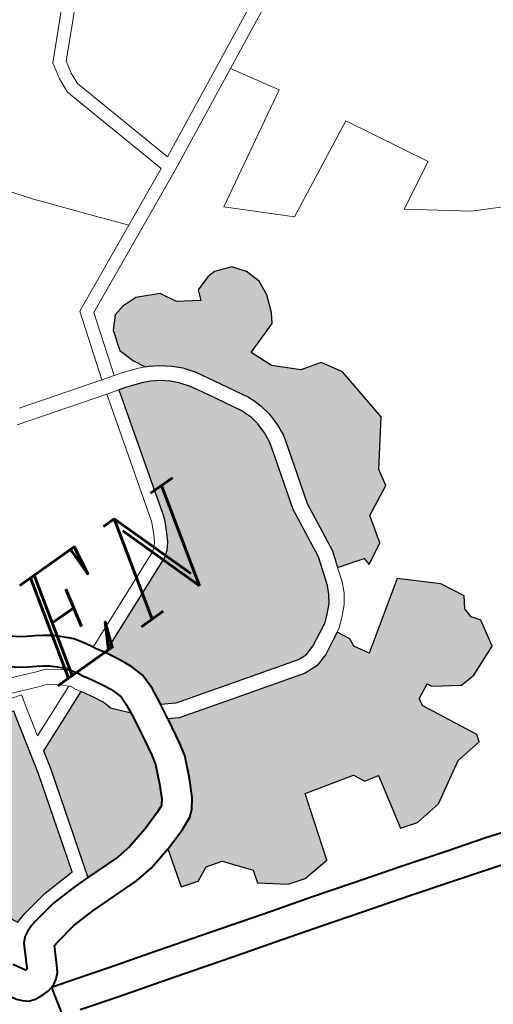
# Model space of a CAD drawing. Header units: metres. Extents: x 149090 to 149776, y 485756 to 486362.
# Tile 49 of 93: x 149598.28 to 149603.76, y 486282.17 to 486293.55. Entities that reach past the tile are written whole.
import ezdxf

# ---------------------------------------------------------------- set-up
doc = ezdxf.new("R2010")
doc.units = ezdxf.units.M
doc.header["$MEASUREMENT"] = 0
for name, color, linetype, lineweight in [('WVB-pen-brm-dik 018', 6, 'Continuous', 13), ('WVB-pen-dik 035', 1, 'Continuous', 40), ('WVB-raster-20%', 254, 'Continuous', 30), ('WVB-raster-60%', 253, 'Continuous', 30), ('WVB-tekst-dik 035', 1, 'Continuous', 40)]:
    doc.layers.add(name, color=color, linetype=linetype, lineweight=lineweight)
doc.styles.add('1 200   cursief   0.18', font='ITALICS.shx', dxfattribs={"height": 0.36})

# ---------------------------------------------------------------- blocks, each defined once
blk = doc.blocks.new('INZET')
at = {"layer": 'WVB-raster-20%', "extrusion": (0, 0, -1)}
blk.add_hatch(color=256, dxfattribs=at).paths.add_polyline_path([(0.079578, -0.109589), (0.079086, -0.109322), (0.078915, -0.10867), (0.07821, -0.108317), (0.078124, -0.107921), (0.077386, -0.106959), (0.077515, -0.10559), (0.077793, -0.10513), (0.078274, -0.105002), (0.078773, -0.104524), (0.078987, -0.10401), (0.078196, -0.103743), (0.078067, -0.103529), (0.077918, -0.103133), (0.077886, -0.10277), (0.077993, -0.102417), (0.078206, -0.102139), (0.078601, -0.101991), (0.078794, -0.102002), (0.079147, -0.102119), (0.079243, -0.102355), (0.079713, -0.102055), (0.079917, -0.101681), (0.08043, -0.101435), (0.080793, -0.101424), (0.08105, -0.101489), (0.081294, -0.101747), (0.08144, -0.102225), (0.081317, -0.102601), (0.08118, -0.102866), (0.0811, -0.102903), (0.080887, -0.103033), (0.080659, -0.103215), (0.080482, -0.103392), (0.08029, -0.103648), (0.080058, -0.104055), (0.079629, -0.104818), (0.079571, -0.104953), (0.079506, -0.105158), (0.079459, -0.105411), (0.07945, -0.105715), (0.079478, -0.106003), (0.079541, -0.106248), (0.079936, -0.107606), (0.080089, -0.108843), (0.080211, -0.109221), (0.079589, -0.109408)])
at = {"layer": 'WVB-raster-20%'}
for points in [[(-0.08196, -0.110452), (-0.082173, -0.110438), (-0.083868, -0.109968), (-0.085069, -0.109628), (-0.085378, -0.109443), (-0.085366, -0.109367), (-0.085341, -0.109131), (-0.085332, -0.109049), (-0.08533, -0.108807), (-0.08534, -0.108645), (-0.085426, -0.108354), (-0.085493, -0.108192), (-0.085611, -0.107957), (-0.085739, -0.107734), (-0.083355, -0.106727), (-0.083217, -0.106627), (-0.083087, -0.106473), (-0.082989, -0.106299), (-0.082844, -0.106007), (-0.0828, -0.105865), (-0.081979, -0.102953), (-0.081804, -0.103004), (-0.081452, -0.103127), (-0.081265, -0.103213), (-0.081088, -0.10332), (-0.080893, -0.103477), (-0.080747, -0.103622), (-0.080583, -0.103841), (-0.080362, -0.104227), (-0.079943, -0.104973), (-0.0799, -0.105075), (-0.079846, -0.105243), (-0.079808, -0.105448), (-0.0798, -0.105704), (-0.079824, -0.105942), (-0.079879, -0.106155), (-0.08028, -0.107536), (-0.080433, -0.108768), (-0.080644, -0.109427), (-0.080735, -0.109616), (-0.080854, -0.109787), (-0.081033, -0.109966), (-0.081182, -0.110093), (-0.08142, -0.11022), (-0.081727, -0.110381)], [(-0.090979, -0.111663), (-0.091488, -0.110727), (-0.091236, -0.110587), (-0.09057, -0.110223), (-0.090439, -0.110116), (-0.090321, -0.109912), (-0.090248, -0.109693), (-0.09017, -0.109469), (-0.089686, -0.107823), (-0.089635, -0.10765), (-0.089225, -0.107769), (-0.088533, -0.107538), (-0.088244, -0.107623), (-0.088276, -0.107747), (-0.088612, -0.109131), (-0.089281, -0.111437), (-0.090078, -0.111478), (-0.090723, -0.111589), (-0.090911, -0.111636)], [(-0.088222, -0.111762), (-0.089059, -0.11175), (-0.088322, -0.109208), (-0.088214, -0.108763), (-0.086717, -0.108142), (-0.086704, -0.108163), (-0.086537, -0.108453), (-0.086449, -0.108629), (-0.086417, -0.108706), (-0.086374, -0.108852), (-0.086055, -0.109227), (-0.086061, -0.109277), (-0.086086, -0.109441), (-0.086131, -0.109733), (-0.086164, -0.10992), (-0.086223, -0.11029), (-0.086275, -0.110517), (-0.086457, -0.110937), (-0.086619, -0.111254), (-0.086701, -0.11136), (-0.086715, -0.111372), (-0.086884, -0.111447), (-0.087332, -0.111594), (-0.087862, -0.111724)], [(-0.082099, -0.115101), (-0.082499, -0.114985), (-0.082212, -0.113698), (-0.082545, -0.113619), (-0.082679, -0.113358), (-0.083834, -0.113057), (-0.084315, -0.114602), (-0.084968, -0.11466), (-0.085367, -0.114545), (-0.085929, -0.114112), (-0.085842, -0.113812), (-0.086305, -0.113233), (-0.086685, -0.113123), (-0.087026, -0.113287), (-0.087424, -0.113169), (-0.087165, -0.112273), (-0.08714, -0.112267), (-0.086632, -0.112101), (-0.086331, -0.111967), (-0.086188, -0.11184), (-0.086026, -0.111632), (-0.085824, -0.111236), (-0.085606, -0.110735), (-0.085536, -0.110423), (-0.085474, -0.110041), (-0.08544, -0.109847), (-0.085435, -0.109817), (-0.085209, -0.109952), (-0.083962, -0.110305), (-0.082232, -0.110785), (-0.081919, -0.110805), (-0.081593, -0.110706), (-0.081256, -0.110529), (-0.081084, -0.110437), (-0.080929, -0.110732), (-0.080953, -0.11093), (-0.080755, -0.111262), (-0.079236, -0.110226), (-0.078476, -0.110906), (-0.0782, -0.111443), (-0.078359, -0.111704), (-0.078343, -0.111933), (-0.078208, -0.112123), (-0.078341, -0.112771), (-0.079076, -0.113072), (-0.07944, -0.113095), (-0.08001, -0.112723), (-0.080073, -0.112613), (-0.080421, -0.112795), (-0.080445, -0.112969), (-0.079807, -0.114236), (-0.079855, -0.114401), (-0.080502, -0.114474), (-0.081453, -0.115028)]]:
    blk.add_hatch(color=256, dxfattribs=at).paths.add_polyline_path(points)
at = {"layer": 'WVB-pen-brm-dik 018'}
for p, q in [((-0.078876, -0.095898), (-0.076644, -0.093617)), ((-0.076644, -0.093617), (-0.078876, -0.095898)), ((-0.078601, -0.096046), (-0.076471, -0.093869)), ((-0.076471, -0.093869), (-0.078601, -0.096046)), ((-0.07559, -0.098369), (-0.069117, -0.095177)), ((-0.069117, -0.095177), (-0.07559, -0.098369)), ((-0.07896, -0.096292), (-0.078876, -0.095898)), ((-0.078876, -0.095898), (-0.07896, -0.096292)), ((-0.078663, -0.096335), (-0.078601, -0.096046)), ((-0.078601, -0.096046), (-0.078663, -0.096335)), ((-0.078988, -0.096647), (-0.07896, -0.096292)), ((-0.07896, -0.096292), (-0.078988, -0.096647)), ((-0.078684, -0.096617), (-0.078663, -0.096335)), ((-0.078663, -0.096335), (-0.078684, -0.096617)), ((-0.078233, -0.099335), (-0.078988, -0.096647)), ((-0.078988, -0.096647), (-0.078233, -0.099335)), ((-0.077959, -0.099203), (-0.078684, -0.096617)), ((-0.078684, -0.096617), (-0.077959, -0.099203)), ((-0.081649, -0.097434), (-0.081055, -0.09821)), ((-0.081055, -0.09821), (-0.081649, -0.097434)), ((-0.07454, -0.097517), (-0.077959, -0.099203)), ((-0.077959, -0.099203), (-0.07454, -0.097517)), ((-0.081055, -0.09821), (-0.080219, -0.099228)), ((-0.080219, -0.099228), (-0.081055, -0.09821)), ((-0.07559, -0.098369), (-0.077988, -0.099552)), ((-0.077988, -0.099552), (-0.07559, -0.098369)), ((-0.074959, -0.099421), (-0.07559, -0.098369)), ((-0.07559, -0.098369), (-0.074959, -0.099421)), ((-0.080219, -0.099228), (-0.079597, -0.099975)), ((-0.079597, -0.099975), (-0.080219, -0.099228)), ((-0.079597, -0.099975), (-0.078233, -0.099335)), ((-0.078233, -0.099335), (-0.079597, -0.099975)), ((-0.077561, -0.100897), (-0.074959, -0.099421)), ((-0.074959, -0.099421), (-0.077561, -0.100897)), ((-0.077988, -0.099552), (-0.081424, -0.101162)), ((-0.081424, -0.101162), (-0.077988, -0.099552)), ((-0.081671, -0.100947), (-0.079597, -0.099975)), ((-0.079597, -0.099975), (-0.081671, -0.100947)), ((-0.082166, -0.102535), (-0.081671, -0.100947)), ((-0.081671, -0.100947), (-0.082166, -0.102535)), ((-0.076357, -0.102023), (-0.077561, -0.100897)), ((-0.077561, -0.100897), (-0.076357, -0.102023)), ((-0.074105, -0.100897), (-0.076357, -0.102023)), ((-0.076357, -0.102023), (-0.074105, -0.100897)), ((-0.073095, -0.102761), (-0.074105, -0.100897)), ((-0.074105, -0.100897), (-0.073095, -0.102761)), ((-0.081424, -0.101162), (-0.081878, -0.102618)), ((-0.081878, -0.102618), (-0.081424, -0.101162)), ((-0.08105, -0.101489), (-0.080793, -0.101424)), ((-0.080793, -0.101424), (-0.08043, -0.101435)), ((-0.08043, -0.101435), (-0.079917, -0.101681)), ((-0.081294, -0.101747), (-0.08105, -0.101489)), ((-0.079917, -0.101681), (-0.079713, -0.102055)), ((-0.08144, -0.102225), (-0.081294, -0.101747)), ((-0.084111, -0.101972), (-0.082166, -0.102535)), ((-0.082166, -0.102535), (-0.084111, -0.101972)), ((-0.079713, -0.102055), (-0.079243, -0.102355)), ((-0.079243, -0.102355), (-0.079147, -0.102119)), ((-0.079147, -0.102119), (-0.078794, -0.102002)), ((-0.078794, -0.102002), (-0.078601, -0.101991)), ((-0.078601, -0.101991), (-0.078206, -0.102139)), ((-0.078206, -0.102139), (-0.077993, -0.102417)), ((-0.082267, -0.10287), (-0.084371, -0.102261)), ((-0.084371, -0.102261), (-0.082267, -0.10287)), ((-0.081317, -0.102601), (-0.08144, -0.102225)), ((-0.082166, -0.102535), (-0.081878, -0.102618)), ((-0.081878, -0.102618), (-0.082166, -0.102535)), ((-0.081878, -0.102618), (-0.081697, -0.10267)), ((-0.081697, -0.10267), (-0.081878, -0.102618)), ((-0.08118, -0.102866), (-0.081317, -0.102601)), ((-0.077993, -0.102417), (-0.077886, -0.10277)), ((-0.081697, -0.10267), (-0.081321, -0.102802)), ((-0.081321, -0.102802), (-0.081697, -0.10267)), ((-0.081321, -0.102802), (-0.08118, -0.102866)), ((-0.08118, -0.102866), (-0.081321, -0.102802)), ((-0.077886, -0.10277), (-0.077918, -0.103133)), ((-0.074183, -0.103344), (-0.073095, -0.102761)), ((-0.073095, -0.102761), (-0.074183, -0.103344)), ((-0.083088, -0.10578), (-0.082267, -0.10287)), ((-0.082267, -0.10287), (-0.083088, -0.10578)), ((-0.0828, -0.105865), (-0.081979, -0.102953)), ((-0.081979, -0.102953), (-0.082267, -0.10287)), ((-0.082267, -0.10287), (-0.081979, -0.102953)), ((-0.081979, -0.102953), (-0.081804, -0.103004)), ((-0.081804, -0.103004), (-0.081452, -0.103127)), ((-0.0811, -0.102903), (-0.08118, -0.102866)), ((-0.080887, -0.103033), (-0.0811, -0.102903)), ((-0.080659, -0.103215), (-0.080887, -0.103033)), ((-0.081452, -0.103127), (-0.081265, -0.103213)), ((-0.081265, -0.103213), (-0.081088, -0.10332)), ((-0.080482, -0.103392), (-0.080659, -0.103215)), ((-0.077918, -0.103133), (-0.078067, -0.103529)), ((-0.081088, -0.10332), (-0.080893, -0.103477)), ((-0.080893, -0.103477), (-0.080747, -0.103622)), ((-0.08029, -0.103648), (-0.080482, -0.103392)), ((-0.078067, -0.103529), (-0.078196, -0.103743)), ((-0.07294, -0.104276), (-0.074183, -0.103344)), ((-0.074183, -0.103344), (-0.07294, -0.104276)), ((-0.080747, -0.103622), (-0.080583, -0.103841)), ((-0.080058, -0.104055), (-0.08029, -0.103648)), ((-0.078196, -0.103743), (-0.078987, -0.10401)), ((-0.080583, -0.103841), (-0.080362, -0.104227)), ((-0.079629, -0.104818), (-0.080058, -0.104055)), ((-0.078987, -0.10401), (-0.078773, -0.104524)), ((-0.080362, -0.104227), (-0.079943, -0.104973)), ((-0.070843, -0.105363), (-0.07294, -0.104276)), ((-0.07294, -0.104276), (-0.070843, -0.105363)), ((-0.078773, -0.104524), (-0.078274, -0.105002)), ((-0.079571, -0.104953), (-0.079629, -0.104818)), ((-0.079943, -0.104973), (-0.0799, -0.105075)), ((-0.0799, -0.105075), (-0.079846, -0.105243)), ((-0.079506, -0.105158), (-0.079571, -0.104953)), ((-0.078274, -0.105002), (-0.077793, -0.10513)), ((-0.079846, -0.105243), (-0.079808, -0.105448)), ((-0.079459, -0.105411), (-0.079506, -0.105158)), ((-0.077793, -0.10513), (-0.077515, -0.10559)), ((-0.079808, -0.105448), (-0.0798, -0.105704)), ((-0.07945, -0.105715), (-0.079459, -0.105411)), ((-0.083123, -0.105895), (-0.083088, -0.10578)), ((-0.083088, -0.10578), (-0.083123, -0.105895)), ((-0.0798, -0.105704), (-0.079824, -0.105942)), ((-0.079478, -0.106003), (-0.07945, -0.105715)), ((-0.077515, -0.10559), (-0.077386, -0.106959)), ((-0.083254, -0.106158), (-0.083123, -0.105895)), ((-0.083123, -0.105895), (-0.083254, -0.106158)), ((-0.082989, -0.106299), (-0.082844, -0.106007)), ((-0.082844, -0.106007), (-0.0828, -0.105865)), ((-0.079824, -0.105942), (-0.079879, -0.106155)), ((-0.079541, -0.106248), (-0.079478, -0.106003)), ((-0.083335, -0.106301), (-0.083254, -0.106158)), ((-0.083254, -0.106158), (-0.083335, -0.106301)), ((-0.079879, -0.106155), (-0.08028, -0.107536)), ((-0.079936, -0.107606), (-0.079541, -0.106248)), ((-0.087156, -0.106285), (-0.08701, -0.106385)), ((-0.08701, -0.106385), (-0.086849, -0.10648)), ((-0.086849, -0.10648), (-0.0867, -0.106574)), ((-0.085892, -0.107473), (-0.083503, -0.106464)), ((-0.083503, -0.106464), (-0.085892, -0.107473)), ((-0.083503, -0.106464), (-0.083423, -0.106405)), ((-0.083423, -0.106405), (-0.083503, -0.106464)), ((-0.083423, -0.106405), (-0.083335, -0.106301)), ((-0.083335, -0.106301), (-0.083423, -0.106405)), ((-0.083217, -0.106627), (-0.083087, -0.106473)), ((-0.083087, -0.106473), (-0.082989, -0.106299)), ((-0.088767, -0.106587), (-0.087328, -0.107161)), ((-0.087328, -0.107161), (-0.088767, -0.106587)), ((-0.0867, -0.106574), (-0.086541, -0.106688)), ((-0.086541, -0.106688), (-0.086401, -0.106804)), ((-0.083355, -0.106727), (-0.083217, -0.106627)), ((-0.087454, -0.107488), (-0.088864, -0.106925)), ((-0.088864, -0.106925), (-0.087454, -0.107488)), ((-0.087385, -0.106976), (-0.087575, -0.106847)), ((-0.086401, -0.106804), (-0.086152, -0.107056)), ((-0.085739, -0.107734), (-0.083355, -0.106727)), ((-0.087213, -0.107078), (-0.087385, -0.106976)), ((-0.087328, -0.107161), (-0.087077, -0.107254)), ((-0.087077, -0.107254), (-0.087328, -0.107161)), ((-0.08709, -0.107155), (-0.087213, -0.107078)), ((-0.08697, -0.107242), (-0.08709, -0.107155)), ((-0.086152, -0.107056), (-0.086066, -0.107182)), ((-0.077386, -0.106959), (-0.078124, -0.107921)), ((-0.088539, -0.107224), (-0.087883, -0.107416)), ((-0.087883, -0.107416), (-0.088539, -0.107224)), ((-0.087077, -0.107254), (-0.086767, -0.107489)), ((-0.086767, -0.107489), (-0.087077, -0.107254)), ((-0.086875, -0.107321), (-0.08697, -0.107242)), ((-0.086695, -0.107503), (-0.086875, -0.107321)), ((-0.086066, -0.107182), (-0.086023, -0.107249)), ((-0.086023, -0.107249), (-0.085923, -0.107408)), ((-0.087883, -0.107416), (-0.087984, -0.107818)), ((-0.087984, -0.107818), (-0.087883, -0.107416)), ((-0.087247, -0.107564), (-0.087454, -0.107488)), ((-0.087454, -0.107488), (-0.087247, -0.107564)), ((-0.086998, -0.107753), (-0.087247, -0.107564)), ((-0.087247, -0.107564), (-0.086998, -0.107753)), ((-0.086767, -0.107489), (-0.086582, -0.107675)), ((-0.086582, -0.107675), (-0.086767, -0.107489)), ((-0.086649, -0.10757), (-0.086695, -0.107503)), ((-0.086613, -0.107625), (-0.086649, -0.10757)), ((-0.086582, -0.107675), (-0.086613, -0.107625)), ((-0.085923, -0.107408), (-0.085892, -0.107473)), ((-0.085892, -0.107473), (-0.085867, -0.107524)), ((-0.085867, -0.107524), (-0.08581, -0.107611)), ((-0.08581, -0.107611), (-0.085739, -0.107734)), ((-0.08028, -0.107536), (-0.080433, -0.108768)), ((-0.080089, -0.108843), (-0.079936, -0.107606)), ((-0.088276, -0.107747), (-0.088612, -0.109131)), ((-0.087984, -0.107818), (-0.088126, -0.108402)), ((-0.088126, -0.108402), (-0.087984, -0.107818)), ((-0.086871, -0.107881), (-0.086998, -0.107753)), ((-0.086998, -0.107753), (-0.086871, -0.107881)), ((-0.086537, -0.107747), (-0.086582, -0.107675)), ((-0.086478, -0.10787), (-0.086537, -0.107747)), ((-0.088126, -0.108402), (-0.086871, -0.107881)), ((-0.086871, -0.107881), (-0.088126, -0.108402)), ((-0.086852, -0.1079), (-0.086871, -0.107881)), ((-0.086871, -0.107881), (-0.086852, -0.1079)), ((-0.086783, -0.108044), (-0.086852, -0.1079)), ((-0.086852, -0.1079), (-0.086783, -0.108044)), ((-0.086717, -0.108142), (-0.086783, -0.108044)), ((-0.086783, -0.108044), (-0.086717, -0.108142)), ((-0.086406, -0.107979), (-0.086478, -0.10787)), ((-0.086228, -0.108288), (-0.086406, -0.107979)), ((-0.078124, -0.107921), (-0.07821, -0.108317)), ((-0.088214, -0.108763), (-0.086717, -0.108142)), ((-0.086717, -0.108142), (-0.086704, -0.108163)), ((-0.086704, -0.108163), (-0.086537, -0.108453)), ((-0.08613, -0.108484), (-0.086228, -0.108288)), ((-0.086537, -0.108453), (-0.086449, -0.108629)), ((-0.086087, -0.108588), (-0.08613, -0.108484)), ((-0.07821, -0.108317), (-0.078915, -0.10867)), ((-0.088322, -0.109208), (-0.088214, -0.108763)), ((-0.086449, -0.108629), (-0.086417, -0.108706)), ((-0.086417, -0.108706), (-0.086374, -0.108852)), ((-0.086029, -0.108783), (-0.086087, -0.108588)), ((-0.078915, -0.10867), (-0.079086, -0.109322)), ((-0.086374, -0.108852), (-0.086055, -0.109227)), ((-0.086032, -0.109008), (-0.086029, -0.108783)), ((-0.080433, -0.108768), (-0.080644, -0.109427)), ((-0.080211, -0.109221), (-0.080089, -0.108843)), ((-0.088612, -0.109131), (-0.089281, -0.111437)), ((-0.089059, -0.11175), (-0.088322, -0.109208)), ((-0.086055, -0.109227), (-0.086037, -0.109057)), ((-0.086037, -0.109057), (-0.086032, -0.109008)), ((-0.085378, -0.109443), (-0.085394, -0.109547)), ((-0.085069, -0.109628), (-0.085378, -0.109443)), ((-0.080644, -0.109427), (-0.080735, -0.109616)), ((-0.080211, -0.109221), (-0.080319, -0.109557)), ((-0.080319, -0.109557), (-0.080211, -0.109221)), ((-0.079589, -0.109408), (-0.080211, -0.109221)), ((-0.079578, -0.109589), (-0.079589, -0.109408)), ((-0.079086, -0.109322), (-0.079578, -0.109589)), ((-0.085394, -0.109547), (-0.085435, -0.109817)), ((-0.083868, -0.109968), (-0.085069, -0.109628)), ((-0.080735, -0.109616), (-0.080854, -0.109787)), ((-0.080319, -0.109557), (-0.080432, -0.109793)), ((-0.080432, -0.109793), (-0.080319, -0.109557)), ((-0.085435, -0.109817), (-0.085209, -0.109952)), ((-0.080854, -0.109787), (-0.081033, -0.109966)), ((-0.080432, -0.109793), (-0.080584, -0.110012)), ((-0.080584, -0.110012), (-0.080432, -0.109793)), ((-0.085209, -0.109952), (-0.083962, -0.110305)), ((-0.082173, -0.110438), (-0.083868, -0.109968)), ((-0.081182, -0.110093), (-0.08142, -0.11022)), ((-0.081033, -0.109966), (-0.081182, -0.110093)), ((-0.080584, -0.110012), (-0.080795, -0.110223)), ((-0.080795, -0.110223), (-0.080584, -0.110012)), ((-0.083962, -0.110305), (-0.082232, -0.110785)), ((-0.08142, -0.11022), (-0.081727, -0.110381)), ((-0.080795, -0.110223), (-0.080984, -0.110384)), ((-0.080984, -0.110384), (-0.080795, -0.110223)), ((-0.080755, -0.111262), (-0.079236, -0.110226)), ((-0.079236, -0.110226), (-0.078476, -0.110906)), ((-0.08196, -0.110452), (-0.082173, -0.110438)), ((-0.081727, -0.110381), (-0.08196, -0.110452)), ((-0.081593, -0.110706), (-0.081256, -0.110529)), ((-0.081256, -0.110529), (-0.081084, -0.110437)), ((-0.080984, -0.110384), (-0.081084, -0.110437)), ((-0.081084, -0.110437), (-0.080984, -0.110384)), ((-0.081084, -0.110437), (-0.080929, -0.110732)), ((-0.082232, -0.110785), (-0.081919, -0.110805)), ((-0.081919, -0.110805), (-0.081593, -0.110706)), ((-0.080929, -0.110732), (-0.080953, -0.11093)), ((-0.080953, -0.11093), (-0.080755, -0.111262)), ((-0.078476, -0.110906), (-0.0782, -0.111443)), ((-0.090078, -0.111478), (-0.090723, -0.111589)), ((-0.089281, -0.111437), (-0.090078, -0.111478)), ((-0.0782, -0.111443), (-0.078359, -0.111704)), ((-0.090911, -0.111636), (-0.090979, -0.111663)), ((-0.090723, -0.111589), (-0.090911, -0.111636)), ((-0.078359, -0.111704), (-0.078343, -0.111933)), ((-0.090924, -0.111964), (-0.090818, -0.111922)), ((-0.090818, -0.111922), (-0.090661, -0.111882)), ((-0.090661, -0.111882), (-0.090045, -0.111777)), ((-0.090045, -0.111777), (-0.08937, -0.111745)), ((-0.08937, -0.111745), (-0.089059, -0.11175)), ((-0.078343, -0.111933), (-0.078208, -0.112123)), ((-0.091423, -0.112646), (-0.091151, -0.112136)), ((-0.091151, -0.112136), (-0.091043, -0.112028)), ((-0.091043, -0.112028), (-0.090924, -0.111964)), ((-0.078208, -0.112123), (-0.078341, -0.112771)), ((-0.091629, -0.112396), (-0.091474, -0.112666)), ((-0.087165, -0.112273), (-0.087741, -0.112415)), ((-0.087424, -0.113169), (-0.087165, -0.112273)), ((-0.090599, -0.112588), (-0.090815, -0.112995)), ((-0.090517, -0.112568), (-0.090599, -0.112588)), ((-0.089967, -0.112473), (-0.090517, -0.112568)), ((-0.089408, -0.112445), (-0.089967, -0.112473)), ((-0.08819, -0.112462), (-0.089408, -0.112445)), ((-0.087741, -0.112415), (-0.08819, -0.112462)), ((-0.080073, -0.112613), (-0.080421, -0.112795)), ((-0.08001, -0.112723), (-0.080073, -0.112613)), ((-0.091474, -0.112666), (-0.091445, -0.112666)), ((-0.091445, -0.112666), (-0.091435, -0.112666)), ((-0.091435, -0.112666), (-0.091423, -0.112646)), ((-0.080421, -0.112795), (-0.080445, -0.112969)), ((-0.07944, -0.113095), (-0.08001, -0.112723)), ((-0.078341, -0.112771), (-0.079076, -0.113072)), ((-0.090815, -0.112995), (-0.090903, -0.113137)), ((-0.083834, -0.113057), (-0.084315, -0.114602)), ((-0.082679, -0.113358), (-0.083834, -0.113057)), ((-0.080445, -0.112969), (-0.079807, -0.114236)), ((-0.079076, -0.113072), (-0.07944, -0.113095)), ((-0.091944, -0.113196), (-0.092034, -0.113098)), ((-0.091826, -0.113295), (-0.091944, -0.113196)), ((-0.091672, -0.11335), (-0.091826, -0.113295)), ((-0.09113, -0.113315), (-0.091213, -0.11334)), ((-0.091011, -0.113236), (-0.09113, -0.113315)), ((-0.090903, -0.113137), (-0.091011, -0.113236)), ((-0.087026, -0.113287), (-0.087424, -0.113169)), ((-0.086685, -0.113123), (-0.087026, -0.113287)), ((-0.086305, -0.113233), (-0.086685, -0.113123)), ((-0.085842, -0.113812), (-0.086305, -0.113233)), ((-0.091547, -0.113366), (-0.091672, -0.11335)), ((-0.091445, -0.113366), (-0.091547, -0.113366)), ((-0.091303, -0.113366), (-0.091445, -0.113366)), ((-0.09138, -0.11402), (-0.091213, -0.11334)), ((-0.091213, -0.11334), (-0.091303, -0.113366)), ((-0.091213, -0.11334), (-0.090625, -0.113512)), ((-0.090625, -0.113512), (-0.089891, -0.113729)), ((-0.082545, -0.113619), (-0.082679, -0.113358)), ((-0.089891, -0.113729), (-0.088882, -0.114014)), ((-0.082212, -0.113698), (-0.082545, -0.113619)), ((-0.082499, -0.114985), (-0.082212, -0.113698)), ((-0.085929, -0.114112), (-0.085842, -0.113812)), ((-0.090085, -0.114401), (-0.090823, -0.114183)), ((-0.088882, -0.114014), (-0.087913, -0.114297)), ((-0.085367, -0.114545), (-0.085929, -0.114112)), ((-0.089075, -0.114686), (-0.090085, -0.114401)), ((-0.087913, -0.114297), (-0.08721, -0.1145)), ((-0.079855, -0.114401), (-0.080502, -0.114474)), ((-0.079807, -0.114236), (-0.079855, -0.114401)), ((-0.08721, -0.1145), (-0.086024, -0.11484)), ((-0.084968, -0.11466), (-0.085367, -0.114545)), ((-0.084315, -0.114602), (-0.084968, -0.11466)), ((-0.080502, -0.114474), (-0.081453, -0.115028)), ((-0.088108, -0.11497), (-0.089075, -0.114686)), ((-0.086024, -0.11484), (-0.08507, -0.115109)), ((-0.087403, -0.115172), (-0.088108, -0.11497)), ((-0.08507, -0.115109), (-0.084129, -0.115384)), ((-0.082099, -0.115101), (-0.082499, -0.114985)), ((-0.081453, -0.115028), (-0.082099, -0.115101)), ((-0.086216, -0.115513), (-0.087403, -0.115172)), ((-0.085263, -0.115782), (-0.086216, -0.115513)), ((-0.084129, -0.115384), (-0.082993, -0.115715)), ((-0.084326, -0.116056), (-0.085263, -0.115782)), ((-0.082993, -0.115715), (-0.081922, -0.116038)), ((-0.081922, -0.116038), (-0.081034, -0.116302)), ((-0.083192, -0.116387), (-0.084326, -0.116056)), ((-0.082123, -0.116709), (-0.083192, -0.116387)), ((-0.081034, -0.116302), (-0.080006, -0.116623)), ((-0.081238, -0.116972), (-0.082123, -0.116709))]:
    blk.add_line(p, q, dxfattribs=at)
at = {"layer": 'WVB-pen-dik 035', "flags": 128}
for points in [[(-0.088489, -0.105545), (-0.088404, -0.105759), (-0.088336, -0.105905), (-0.088176, -0.106191), (-0.088065, -0.106357), (-0.087968, -0.10648), (-0.087786, -0.106676), (-0.087575, -0.106847), (-0.087385, -0.106976), (-0.087213, -0.107078), (-0.08709, -0.107155), (-0.08697, -0.107242), (-0.086875, -0.107321), (-0.086695, -0.107503), (-0.086649, -0.10757), (-0.086613, -0.107625), (-0.086582, -0.107675)], [(-0.085892, -0.107473), (-0.085923, -0.107408), (-0.086023, -0.107249), (-0.086066, -0.107182), (-0.086152, -0.107056), (-0.086401, -0.106804), (-0.086541, -0.106688), (-0.0867, -0.106574), (-0.086849, -0.10648), (-0.08701, -0.106385), (-0.087156, -0.106285), (-0.087306, -0.106163), (-0.087437, -0.106023), (-0.087498, -0.105945), (-0.087579, -0.105825), (-0.087694, -0.105619)], [(-0.085739, -0.107734), (-0.08581, -0.107611), (-0.085867, -0.107524), (-0.085892, -0.107473)], [(-0.086582, -0.107675), (-0.086537, -0.107747), (-0.086478, -0.10787), (-0.086406, -0.107979), (-0.086228, -0.108288), (-0.08613, -0.108484), (-0.086087, -0.108588), (-0.086029, -0.108783)], [(-0.085378, -0.109443), (-0.085366, -0.109367), (-0.085341, -0.109131), (-0.085332, -0.109049), (-0.08533, -0.108807), (-0.08534, -0.108645), (-0.085426, -0.108354), (-0.085493, -0.108192), (-0.085611, -0.107957), (-0.085739, -0.107734)], [(-0.086029, -0.108783), (-0.086032, -0.109008), (-0.086037, -0.109057), (-0.086055, -0.109227)], [(-0.086055, -0.109227), (-0.086061, -0.109277), (-0.086086, -0.109441), (-0.086131, -0.109733), (-0.086164, -0.10992)], [(-0.085435, -0.109817), (-0.085394, -0.109547), (-0.085378, -0.109443)], [(-0.085474, -0.110041), (-0.08544, -0.109847), (-0.085435, -0.109817)], [(-0.086164, -0.10992), (-0.086223, -0.11029), (-0.086275, -0.110517), (-0.086457, -0.110937), (-0.086619, -0.111254), (-0.086701, -0.11136), (-0.086715, -0.111372), (-0.086884, -0.111447), (-0.087332, -0.111594), (-0.087862, -0.111724), (-0.088222, -0.111762), (-0.089059, -0.11175)], [(-0.087165, -0.112273), (-0.08714, -0.112267), (-0.086632, -0.112101), (-0.086331, -0.111967), (-0.086188, -0.11184), (-0.086026, -0.111632), (-0.085824, -0.111236), (-0.085606, -0.110735), (-0.085536, -0.110423), (-0.085474, -0.110041)], [(-0.08937, -0.111745), (-0.090045, -0.111777), (-0.090661, -0.111882), (-0.090818, -0.111922), (-0.090924, -0.111964), (-0.091043, -0.112028), (-0.091151, -0.112136), (-0.091423, -0.112646), (-0.091435, -0.112666), (-0.091445, -0.112666), (-0.091474, -0.112666), (-0.091629, -0.112396)], [(-0.089059, -0.11175), (-0.08937, -0.111745)], [(-0.091213, -0.11334), (-0.09113, -0.113315), (-0.091011, -0.113236), (-0.090903, -0.113137), (-0.090815, -0.112995), (-0.090599, -0.112588), (-0.090517, -0.112568), (-0.089967, -0.112473), (-0.089408, -0.112445), (-0.08819, -0.112462), (-0.087741, -0.112415), (-0.087165, -0.112273)], [(-0.092141, -0.11291), (-0.092034, -0.113098), (-0.091944, -0.113196), (-0.091826, -0.113295), (-0.091672, -0.11335), (-0.091547, -0.113366), (-0.091445, -0.113366), (-0.091303, -0.113366), (-0.091213, -0.11334)], [(-0.091213, -0.11334), (-0.09138, -0.11402)], [(-0.079653, -0.116736), (-0.080006, -0.116623), (-0.081034, -0.116302), (-0.081922, -0.116038), (-0.082993, -0.115715), (-0.084129, -0.115384), (-0.08507, -0.115109), (-0.086024, -0.11484), (-0.08721, -0.1145), (-0.087913, -0.114297), (-0.088882, -0.114014), (-0.089891, -0.113729), (-0.090625, -0.113512), (-0.091213, -0.11334)], [(-0.09097, -0.11414), (-0.090823, -0.114183), (-0.090085, -0.114401), (-0.089075, -0.114686), (-0.088108, -0.11497), (-0.087403, -0.115172), (-0.086216, -0.115513), (-0.085263, -0.115782), (-0.084326, -0.116056), (-0.083192, -0.116387), (-0.082123, -0.116709), (-0.081238, -0.116972), (-0.080217, -0.11729), (-0.079866, -0.117402)]]:
    blk.add_lwpolyline(points, dxfattribs=at)
at = {"layer": 'WVB-raster-20%', "flags": 128}
for points in [[(-0.080211, -0.109221), (-0.079589, -0.109408), (-0.079578, -0.109589), (-0.079086, -0.109322), (-0.078915, -0.10867), (-0.07821, -0.108317), (-0.078124, -0.107921), (-0.077386, -0.106959), (-0.077515, -0.10559), (-0.077793, -0.10513), (-0.078274, -0.105002), (-0.078773, -0.104524), (-0.078987, -0.10401), (-0.078196, -0.103743), (-0.078067, -0.103529), (-0.077918, -0.103133), (-0.077886, -0.10277), (-0.077993, -0.102417), (-0.078206, -0.102139), (-0.078601, -0.101991), (-0.078794, -0.102002), (-0.079147, -0.102119), (-0.079243, -0.102355), (-0.079713, -0.102055), (-0.079917, -0.101681), (-0.08043, -0.101435), (-0.080793, -0.101424), (-0.08105, -0.101489), (-0.081294, -0.101747), (-0.08144, -0.102225), (-0.081317, -0.102601), (-0.08118, -0.102866), (-0.0811, -0.102903), (-0.080887, -0.103033), (-0.080659, -0.103215), (-0.080482, -0.103392), (-0.08029, -0.103648), (-0.080058, -0.104055), (-0.079629, -0.104818), (-0.079571, -0.104953), (-0.079506, -0.105158), (-0.079459, -0.105411), (-0.07945, -0.105715), (-0.079478, -0.106003), (-0.079541, -0.106248), (-0.079936, -0.107606), (-0.080089, -0.108843)], [(-0.085378, -0.109443), (-0.085069, -0.109628), (-0.083868, -0.109968), (-0.082173, -0.110438), (-0.08196, -0.110452), (-0.081727, -0.110381), (-0.08142, -0.11022), (-0.081182, -0.110093), (-0.081033, -0.109966), (-0.080854, -0.109787), (-0.080735, -0.109616), (-0.080644, -0.109427), (-0.080433, -0.108768), (-0.08028, -0.107536), (-0.079879, -0.106155), (-0.079824, -0.105942), (-0.0798, -0.105704), (-0.079808, -0.105448), (-0.079846, -0.105243), (-0.0799, -0.105075), (-0.079943, -0.104973), (-0.080362, -0.104227), (-0.080583, -0.103841), (-0.080747, -0.103622), (-0.080893, -0.103477), (-0.081088, -0.10332), (-0.081265, -0.103213), (-0.081452, -0.103127), (-0.081804, -0.103004), (-0.081979, -0.102953), (-0.0828, -0.105865), (-0.082844, -0.106007), (-0.082989, -0.106299), (-0.083087, -0.106473), (-0.083217, -0.106627), (-0.083355, -0.106727), (-0.085739, -0.107734), (-0.085611, -0.107957), (-0.085493, -0.108192), (-0.085426, -0.108354), (-0.08534, -0.108645), (-0.08533, -0.108807), (-0.085332, -0.109049), (-0.085341, -0.109131), (-0.085366, -0.109367)], [(-0.089281, -0.111437), (-0.088612, -0.109131), (-0.088276, -0.107747), (-0.088244, -0.107623), (-0.088533, -0.107538), (-0.089225, -0.107769), (-0.089635, -0.10765), (-0.089686, -0.107823), (-0.09017, -0.109469), (-0.090248, -0.109693), (-0.090321, -0.109912), (-0.090439, -0.110116), (-0.09057, -0.110223), (-0.091236, -0.110587), (-0.091488, -0.110727), (-0.090979, -0.111663), (-0.090911, -0.111636), (-0.090723, -0.111589), (-0.090078, -0.111478)], [(-0.089059, -0.11175), (-0.088222, -0.111762), (-0.087862, -0.111724), (-0.087332, -0.111594), (-0.086884, -0.111447), (-0.086715, -0.111372), (-0.086701, -0.11136), (-0.086619, -0.111254), (-0.086457, -0.110937), (-0.086275, -0.110517), (-0.086223, -0.11029), (-0.086164, -0.10992), (-0.086131, -0.109733), (-0.086086, -0.109441), (-0.086061, -0.109277), (-0.086055, -0.109227), (-0.086374, -0.108852), (-0.086417, -0.108706), (-0.086449, -0.108629), (-0.086537, -0.108453), (-0.086704, -0.108163), (-0.086717, -0.108142), (-0.088214, -0.108763), (-0.088322, -0.109208)], [(-0.087424, -0.113169), (-0.087026, -0.113287), (-0.086685, -0.113123), (-0.086305, -0.113233), (-0.085842, -0.113812), (-0.085929, -0.114112), (-0.085367, -0.114545), (-0.084968, -0.11466), (-0.084315, -0.114602), (-0.083834, -0.113057), (-0.082679, -0.113358), (-0.082545, -0.113619), (-0.082212, -0.113698), (-0.082499, -0.114985), (-0.082099, -0.115101), (-0.081453, -0.115028), (-0.080502, -0.114474), (-0.079855, -0.114401), (-0.079807, -0.114236), (-0.080445, -0.112969), (-0.080421, -0.112795), (-0.080073, -0.112613), (-0.08001, -0.112723), (-0.07944, -0.113095), (-0.079076, -0.113072), (-0.078341, -0.112771), (-0.078208, -0.112123), (-0.078343, -0.111933), (-0.078359, -0.111704), (-0.0782, -0.111443), (-0.078476, -0.110906), (-0.079236, -0.110226), (-0.080755, -0.111262), (-0.080953, -0.11093), (-0.080929, -0.110732), (-0.081084, -0.110437), (-0.081256, -0.110529), (-0.081593, -0.110706), (-0.081919, -0.110805), (-0.082232, -0.110785), (-0.083962, -0.110305), (-0.085209, -0.109952), (-0.085435, -0.109817), (-0.08544, -0.109847), (-0.085474, -0.110041), (-0.085536, -0.110423), (-0.085606, -0.110735), (-0.085824, -0.111236), (-0.086026, -0.111632), (-0.086188, -0.11184), (-0.086331, -0.111967), (-0.086632, -0.112101), (-0.08714, -0.112267), (-0.087165, -0.112273)]]:
    blk.add_lwpolyline(points, close=True, dxfattribs=at)
at = {"layer": 'WVB-tekst-dik 035', "style": '1 200   cursief   0.18'}
blk.add_text('ALMERE-HAVEN', height=0.0024, dxfattribs=at).set_placement((-0.110631, -0.107726))

msp = doc.modelspace()

# ---------------------------------------------------------------- block references
at = {"layer": 'WVB-raster-60%', "xscale": 500.0000000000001, "yscale": 500.0000000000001, "zscale": 500.0000000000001, "rotation": 35.19028839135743}
msp.add_blockref('INZET', (149603.259, 486354.964), dxfattribs=at)

doc.saveas('drawing.dxf')
